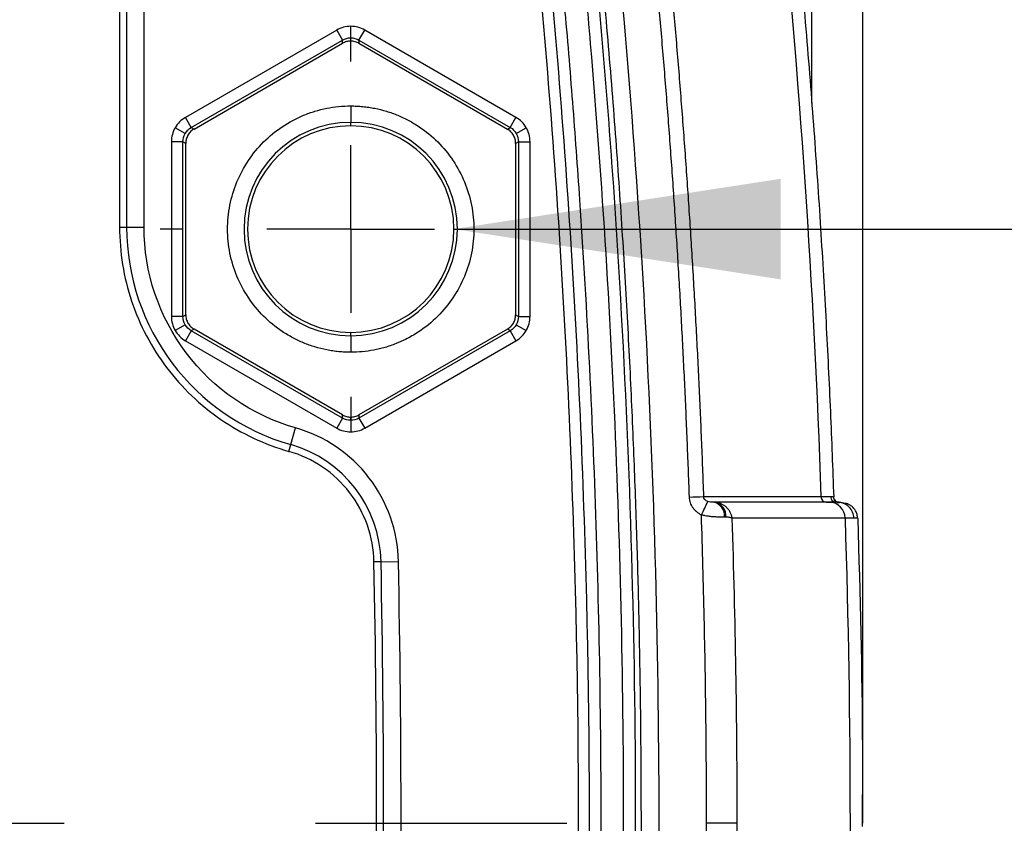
# Model space of a CAD drawing. Header units: millimetres. Extents: x 19 to 819, y 19 to 629.
# Tile 23 of 73: x 205 to 235, y 331 to 356. Entities that reach past the tile are written whole.
import ezdxf

# ---------------------------------------------------------------- set-up
doc = ezdxf.new("R2010")
doc.units = ezdxf.units.MM
doc.header["$LTSCALE"] = 3
doc.linetypes.add('CENTERX2', pattern=[20.32, 12.7, -2.54, 2.54, -2.54])
doc.layers.add('CENTER', color=40, linetype='CENTERX2')
doc.layers.add('DIMENSIONS', color=140, linetype='Continuous', lineweight=25)
doc.styles.add('SLDTEXTSTYLE0', font='TXT', dxfattribs={"width": 0.7})
doc.dimstyles.new('SLDDIMSTYLE2', dxfattribs={"dimtxt": 6.474023, "dimasz": 9.906, "dimexe": 0, "dimexo": 0.0625, "dimgap": 1.618506, "dimtad": 0, "dimtih": 1, "dimtoh": 1, "dimrnd": 1e-09, "dimzin": 12, "dimdsep": 46, "dimtxsty": 'SLDTEXTSTYLE0', "dimsah": 1, "dimcen": 0.09, "dimadec": 0, "dimazin": 3, "dimtfac": 1, "dimtmove": 0, "dimatfit": 0, "dimfxl": 0, "dimfrac": 2, "dimtolj": 1, "dimtzin": 12, "dimarcsym": 0})
doc.dimstyles.new('SLDDIMSTYLE5', dxfattribs={"dimtxt": 6.474023, "dimasz": 9.906, "dimexe": 0, "dimexo": 0.0625, "dimgap": 1.618506, "dimtad": 0, "dimtih": 1, "dimtoh": 1, "dimrnd": 1e-09, "dimzin": 12, "dimdsep": 46, "dimtxsty": 'SLDTEXTSTYLE0', "dimsah": 1, "dimcen": 0, "dimadec": 0, "dimazin": 3, "dimtfac": 1, "dimtofl": 0, "dimtmove": 0, "dimatfit": 3, "dimfxl": 0, "dimfrac": 2, "dimtolj": 1, "dimtzin": 12, "dimarcsym": 0})

# ---------------------------------------------------------------- blocks, each defined once
blk = doc.blocks.new('_D_7')
at = {"layer": 'DIMENSIONS'}
for p, q in [((163.511, 335.04), (163.511, 435.212)), ((230.645, 335.04), (230.645, 435.212)), ((163.511, 425.687), (144.461, 425.687)), ((187.768, 425.687), (185.594, 425.687)), ((185.594, 425.687), (185.594, 415.397)), ((207.006, 425.687), (209.18, 425.687)), ((209.18, 425.687), (209.18, 415.397)), ((230.645, 425.687), (249.695, 425.687)), ((185.594, 415.397), (187.768, 415.397)), ((209.18, 415.397), (207.006, 415.397))]:
    blk.add_line(p, q, dxfattribs=at)
for points in [[(163.511, 425.687), (153.605, 427.211), (153.605, 424.163)], [(230.645, 425.687), (240.551, 424.163), (240.551, 427.211)]]:
    blk.add_solid(points, dxfattribs=at)
at = {"layer": 'DIMENSIONS', "char_height": 6.35, "attachment_point": 1, "style": 'SLDTEXTSTYLE0'}
for s, insert in [('67.1', (187.768, 435.322)), ('2.64', (187.768, 423.583))]:
    blk.add_mtext(s, dxfattribs=dict(at, insert=insert))
blk = doc.blocks.new('_D_9')
at = {"layer": 'DIMENSIONS'}
for p, q in [((269.85, 358.631), (267.676, 358.631)), ((267.676, 358.631), (267.676, 348.342)), ((289.088, 358.631), (291.262, 358.631)), ((291.262, 358.631), (291.262, 348.342)), ((218.247, 349.23), (244.071, 349.23)), ((244.071, 349.23), (260.74, 349.23)), ((267.676, 348.342), (269.85, 348.342)), ((291.262, 348.342), (289.088, 348.342))]:
    blk.add_line(p, q, dxfattribs=at)
blk.add_solid([(218.247, 349.23), (228.153, 347.706), (228.153, 350.754)], dxfattribs=at)
at = {"layer": 'DIMENSIONS', "char_height": 6.35, "attachment_point": 1, "style": 'SLDTEXTSTYLE0'}
for s, insert in [('%%c', (267.655, 368.266)), ('6.3', (277.43, 368.266)), ('0.25', (269.85, 356.527)), ('(8X)', (270.032, 344.789))]:
    blk.add_mtext(s, dxfattribs=dict(at, insert=insert))
blk = doc.blocks.new('SW_CENTERMARKSYMBOL_5')
at = {"layer": 'CENTER', "color": 0}
for p, q in [((0, 5.08), (0, 5.773)), ((0, 0), (0, 2.54)), ((-5.08, 0), (-5.773, 0)), ((0, 0), (-2.54, 0)), ((0, 0), (0, -2.54)), ((0, 0), (2.54, 0)), ((5.08, 0), (5.773, 0)), ((0, -5.08), (0, -5.773))]:
    blk.add_line(p, q, dxfattribs=at)

msp = doc.modelspace()

# ---------------------------------------------------------------- linework, layer by layer
for p, q in [((229.098609, 353.040559), (229.098609, 360.837415)), ((208.110907, 358.569594), (208.110907, 349.292354)), ((208.32463, 358.569271), (208.32463, 349.292031)), ((208.852007, 349.292031), (208.852007, 358.569271)), ((214.692853, 355.260665), (210.10714, 352.613103)), ((214.692853, 355.260665), (214.867826, 354.957603)), ((215.117788, 355.024601), (215.117788, 355.37453)), ((215.36775, 354.957603), (215.542723, 355.260665)), ((220.128436, 352.613103), (215.542723, 355.260665)), ((210.282113, 352.31004), (214.867826, 354.957603)), ((214.867826, 354.858718), (214.867826, 354.957603)), ((215.36775, 354.957603), (219.953462, 352.31004)), ((215.36775, 354.957603), (215.36775, 354.858718)), ((210.36775, 352.260598), (214.867826, 354.858718)), ((215.36775, 354.858718), (219.867826, 352.260598)), ((215.117788, 352.962376), (215.117788, 352.46268)), ((210.282113, 352.31004), (210.10714, 352.613103)), ((219.953462, 352.31004), (220.128436, 352.613103)), ((210.09911, 352.127066), (209.796063, 352.30203)), ((210.282113, 352.31004), (210.36775, 352.260598)), ((215.117788, 352.358753), (215.117788, 352.46268)), ((219.867826, 352.260598), (219.953462, 352.31004)), ((220.136465, 352.127066), (220.439513, 352.30203)), ((209.682205, 351.877094), (209.682205, 346.581969)), ((210.032151, 351.877094), (209.682205, 351.877094)), ((210.032151, 346.581969), (210.032151, 351.877094)), ((210.117788, 351.827651), (210.032151, 351.877094)), ((210.117788, 346.631411), (210.117788, 351.827651)), ((220.203424, 351.877094), (220.117788, 351.827651)), ((220.117788, 351.827651), (220.117788, 346.631411)), ((220.203424, 351.877094), (220.203424, 346.581969)), ((220.203424, 351.877094), (220.553371, 351.877094)), ((220.553371, 346.581969), (220.553371, 351.877094)), ((208.110907, 349.292354), (208.32463, 349.292031)), ((208.32463, 349.292031), (208.852007, 349.292031)), ((210.032151, 346.581969), (209.682205, 346.581969)), ((210.032151, 346.581969), (210.117788, 346.631411)), ((220.117788, 346.631411), (220.203424, 346.581969)), ((220.203424, 346.581969), (220.553371, 346.581969)), ((210.09911, 346.331996), (209.796063, 346.157032)), ((220.136465, 346.331996), (220.439513, 346.157032)), ((210.282113, 346.149022), (210.10714, 345.845959)), ((210.36775, 346.198464), (210.282113, 346.149022)), ((214.867826, 343.50146), (210.282113, 346.149022)), ((214.867826, 343.600344), (210.36775, 346.198464)), ((215.117788, 345.996382), (215.117788, 346.100309)), ((215.117788, 345.996382), (215.117788, 345.496687)), ((219.867826, 346.198464), (215.36775, 343.600344)), ((219.953462, 346.149022), (215.36775, 343.50146)), ((219.953462, 346.149022), (219.867826, 346.198464)), ((219.953462, 346.149022), (220.128436, 345.845959)), ((210.10714, 345.845959), (214.692853, 343.198397)), ((215.542723, 343.198397), (220.128436, 345.845959)), ((214.867826, 343.50146), (214.867826, 343.600344)), ((215.36775, 343.600344), (215.36775, 343.50146)), ((214.867826, 343.50146), (214.692853, 343.198397)), ((215.117788, 343.434462), (215.117788, 343.533365)), ((215.117788, 343.434462), (215.117788, 343.084533)), ((215.36775, 343.50146), (215.542723, 343.198397)), ((213.301289, 342.698898), (213.445832, 343.20608)), ((213.242454, 342.493452), (213.301289, 342.698898)), ((229.540351, 340.952262), (226.117307, 340.952217)), ((229.760254, 341.097419), (229.759136, 341.112076)), ((229.807553, 340.954927), (229.814452, 340.966035)), ((230.104258, 340.471469), (226.671696, 340.471672)), ((216.03677, 339.149586), (215.823083, 339.14562)), ((216.03677, 339.149586), (216.564039, 339.160176)), ((226.823787, 331.229531), (225.904905, 331.229531))]:
    msp.add_line(p, q)
for centre, radius, start, end in [((215.117788, 349.229531), 3.233149, 90, 270), ((215.117788, 349.229531), 3.129222, 90, 270), ((215.117788, 349.229531), 3.233149, 270, 90), ((215.117788, 349.229531), 3.129222, 270, 90), ((215.180288, 349.292031), 6.855658, 180, 254.0928006), ((212.268187, 339.073896), 3.769342, 1.1506053, 74.0928006), ((209.062712, 805.746931), 464.925338, 272.01202119, 272.06459724), ((213.613165, 346.64956), 13.575739, 333.373888, 335.2810302), ((226.040074, 340.551591), 0.408002, 353.0889769, 79.0883712), ((226.079035, 340.543618), 0.413364, 354.3894601, 81.2958226), ((229.545619, 341.123752), 0.171571, 180.0570633, 268.2402591), ((229.623784, 340.471981), 0.480474, 359.9388967, 88.2364072), ((229.936102, 341.11823), 0.177079, 203.7202443, 270.0037057), ((-178.298879, 331.229531), 394.415176, 358.84939465, 1.15060535)]:
    msp.add_arc(centre, radius, start, end)
for points, knots in [([(197.116487, 374.504874), (197.330972, 374.503729), (197.759788, 374.50144), (198.402674, 374.486023), (199.044946, 374.46183), (199.686603, 374.428004), (200.327646, 374.384773), (200.968074, 374.332077), (201.607887, 374.269931), (202.247086, 374.198333), (202.885669, 374.117281), (203.523637, 374.026779), (204.160992, 373.926815), (205.227022, 373.743693), (206.712238, 373.442914), (208.289154, 373.04797), (209.540083, 372.688454), (210.476315, 372.395884), (211.253144, 372.134643), (211.869799, 371.91329), (212.255598, 371.775295), (212.574887, 371.70141), (212.804569, 371.677518), (213.052603, 371.669702), (213.552616, 371.668113), (214.228865, 371.669036), (214.896447, 371.66854), (215.310588, 371.668414), (215.567939, 371.668372), (215.818023, 371.67018), (216.071358, 371.667674), (216.572128, 371.643846), (217.318991, 371.534861), (218.280082, 371.239157), (219.181864, 370.795447), (220.004728, 370.22039), (220.72977, 369.523302), (221.335279, 368.721619), (221.813436, 367.835782), (222.088313, 367.046314), (222.235727, 366.398072), (222.306251, 365.870062), (222.36522, 365.379959), (222.445603, 364.727025), (222.538329, 363.947615), (223.220705, 358.064626), (224.14758, 347.239988), (224.604484, 331.443294), (224.171707, 315.642906), (223.259738, 304.811206), (222.586751, 298.923956), (222.490078, 298.106779), (222.411699, 297.452362), (222.360885, 297.043809), (222.323069, 296.716215), (222.28265, 296.390005), (222.14547, 295.503187), (221.748609, 294.4101), (221.038079, 293.312774), (220.385015, 292.579711), (219.627837, 291.951387), (218.784462, 291.448255), (217.873758, 291.075349), (217.080189, 290.886184), (216.428629, 290.807486), (215.935725, 290.786451), (215.438034, 290.78869), (214.832571, 290.791477), (214.189699, 290.789592), (213.584244, 290.789675), (213.203298, 290.787806), (212.93998, 290.788418), (212.723585, 290.77381), (212.393825, 290.726963), (212.074736, 290.625089), (211.75858, 290.50709), (211.440047, 290.390679), (210.880179, 290.198512), (210.076726, 289.934816), (208.783494, 289.545698), (207.14999, 289.1155), (205.450496, 288.752561), (204.023265, 288.501787), (202.877203, 288.33188), (201.729069, 288.193125), (200.578856, 288.085319), (199.42657, 288.009219), (198.272209, 287.962003), (197.501868, 287.956815), (197.116487, 287.95422)], [0, 0, 0, 0, 0.005082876, 0.010162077, 0.015238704, 0.020313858, 0.02538864, 0.030464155, 0.035541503, 0.040621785, 0.045706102, 0.050795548, 0.055891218, 0.0609942, 0.076427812, 0.091788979, 0.099504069, 0.107269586, 0.115032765, 0.118921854, 0.122800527, 0.124730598, 0.12667215, 0.128261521, 0.130610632, 0.138520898, 0.144287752, 0.146430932, 0.148335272, 0.150386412, 0.152357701, 0.154338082, 0.162265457, 0.170164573, 0.178073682, 0.185984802, 0.193861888, 0.201808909, 0.209697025, 0.217620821, 0.221533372, 0.225432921, 0.230235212, 0.233232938, 0.24102117, 0.248834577, 0.373571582, 0.498301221, 0.623119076, 0.747926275, 0.755718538, 0.763532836, 0.767425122, 0.771336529, 0.773288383, 0.775239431, 0.779124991, 0.794551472, 0.80226188, 0.810019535, 0.817719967, 0.825490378, 0.833200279, 0.840955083, 0.844739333, 0.848740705, 0.852636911, 0.856533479, 0.86308921, 0.867871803, 0.870881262, 0.872117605, 0.874110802, 0.876015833, 0.879997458, 0.882008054, 0.884018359, 0.88803273, 0.896035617, 0.904055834, 0.920034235, 0.936050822, 0.945222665, 0.954371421, 0.963503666, 0.972626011, 0.98174509, 0.990867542, 1, 1, 1, 1]), ([(205.54462, 289.867615), (205.757731, 289.912007), (206.183912, 290.000782), (206.820463, 290.146455), (207.454867, 290.301251), (208.086935, 290.466089), (208.769883, 290.655386), (209.504627, 290.873187), (210.157588, 291.080389), (210.680119, 291.255176), (211.071918, 291.389156), (211.462164, 291.532036), (211.849789, 291.674286), (212.246611, 291.780169), (212.65126, 291.836364), (212.967814, 291.849865), (213.240395, 291.850837), (213.516412, 291.851002), (214.15468, 291.850659), (214.838304, 291.852731), (215.519171, 291.848922), (215.931003, 291.847359), (216.33892, 291.865399), (216.874125, 291.929836), (217.527486, 292.084329), (218.275233, 292.386552), (218.971528, 292.795297), (219.597319, 293.304148), (220.141692, 293.900522), (220.589459, 294.569925), (220.933187, 295.300099), (221.165689, 296.070078), (221.254859, 296.74642), (221.31688, 297.273479), (221.477178, 298.59198), (221.735228, 300.821981), (222.39326, 307.155081), (223.109628, 316.68247), (223.48286, 329.409093), (223.275956, 342.141099), (222.684229, 351.671494), (222.108738, 358.01413), (221.838374, 360.656136), (221.60409, 362.7696), (221.452804, 364.060554), (221.340128, 365.000217), (221.274802, 365.52751), (221.226926, 365.924932), (221.176065, 366.250119), (221.106174, 366.560316), (221.018398, 366.866147), (220.911924, 367.167485), (220.725931, 367.610586), (220.414255, 368.177689), (219.924394, 368.817691), (219.343423, 369.380776), (218.689336, 369.845099), (217.975061, 370.209741), (217.348034, 370.418431), (216.833853, 370.529044), (216.463075, 370.582692), (216.069496, 370.607172), (215.595207, 370.610206), (214.91704, 370.607588), (214.216351, 370.608131), (213.633108, 370.608259), (213.236288, 370.607676), (212.879886, 370.609307), (212.498724, 370.635773), (212.115008, 370.713708), (211.822947, 370.801802), (211.565972, 370.89251), (211.319299, 370.981004), (210.868571, 371.140546), (210.249463, 371.350186), (209.750719, 371.506155), (209.500823, 371.584303)], [0, 0, 0, 0, 0.006388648, 0.012776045, 0.01916372, 0.0255532, 0.031946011, 0.0399622, 0.048043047, 0.052049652, 0.056133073, 0.060194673, 0.064246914, 0.068247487, 0.072221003, 0.076210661, 0.077537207, 0.080221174, 0.084311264, 0.096269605, 0.100284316, 0.104294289, 0.108355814, 0.112258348, 0.120102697, 0.127978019, 0.135843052, 0.143710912, 0.151559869, 0.159455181, 0.16725472, 0.175167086, 0.182949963, 0.187237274, 0.190747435, 0.221928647, 0.253122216, 0.377612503, 0.502224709, 0.626665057, 0.751202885, 0.78235679, 0.813575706, 0.829145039, 0.844763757, 0.851722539, 0.856920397, 0.860357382, 0.86347065, 0.866575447, 0.869682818, 0.872803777, 0.875949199, 0.883780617, 0.891716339, 0.899517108, 0.907437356, 0.915168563, 0.922972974, 0.926751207, 0.930596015, 0.93395545, 0.938315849, 0.944513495, 0.95385979, 0.958879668, 0.961631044, 0.965505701, 0.969340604, 0.972820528, 0.976972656, 0.978283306, 0.980818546, 0.984663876, 0.992315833, 1, 1, 1, 1]), ([(221.75108, 365.963899), (221.821363, 365.394533), (221.96081, 364.264871), (222.155301, 362.582651), (222.337335, 360.927156), (222.506472, 359.298753), (222.66342, 357.697773), (222.808586, 356.124482), (222.942452, 354.579037), (223.065496, 353.061497), (223.178187, 351.571855), (223.280984, 350.110126), (223.374335, 348.67633), (223.458675, 347.270489), (223.534447, 345.892624), (223.602071, 344.542756), (223.661954, 343.220905), (223.714495, 341.92709), (223.760084, 340.661329), (223.799106, 339.423643), (223.831933, 338.214048), (223.858932, 337.032563), (223.880462, 335.879205), (223.896871, 334.753991), (223.908501, 333.656937), (223.915684, 332.588061), (223.918745, 331.547381), (223.917999, 330.534934), (223.913753, 329.550769), (223.90631, 328.594942), (223.895962, 327.667502), (223.882994, 326.768489), (223.867682, 325.897936), (223.850291, 325.05587), (223.831079, 324.242311), (223.810293, 323.457266), (223.788176, 322.700726), (223.764958, 321.972673), (223.740859, 321.27309), (223.716095, 320.601965), (223.690868, 319.959288), (223.665374, 319.345048), (223.6398, 318.759236), (223.614325, 318.201841), (223.589117, 317.672854), (223.564339, 317.172267), (223.540142, 316.700072), (223.516671, 316.256261), (223.494059, 315.840827), (223.472435, 315.453761), (223.451914, 315.095055), (223.432605, 314.764703), (223.41461, 314.4627), (223.39802, 314.189042), (223.293611, 312.492868), (223.092626, 309.630847), (222.771232, 305.861854), (222.481424, 302.889235), (222.248693, 300.711162), (222.08423, 299.260557), (221.97121, 298.296756), (221.884847, 297.578706), (221.80689, 296.93944), (221.742775, 296.386003), (221.656184, 295.923786), (221.554848, 295.544662), (221.452604, 295.236176), (221.359079, 294.99468), (221.282696, 294.817613), (221.104514, 294.433741), (220.741084, 293.809282), (220.042974, 292.976617), (219.092067, 292.211268), (218.249645, 291.79132), (217.560495, 291.557825), (217.042716, 291.423003), (216.328031, 291.319638), (215.527157, 291.319236), (214.893704, 291.321719), (214.433012, 291.321337), (214.157457, 291.321284), (213.873854, 291.321159), (213.582205, 291.321134), (213.277041, 291.320744), (212.948151, 291.321832), (212.588409, 291.297396), (212.211716, 291.229235), (211.849571, 291.111396), (211.507843, 290.981837), (211.171506, 290.862923), (210.83048, 290.74568), (210.479446, 290.628309), (210.119854, 290.511576), (209.751654, 290.395667), (209.374793, 290.280801), (208.989224, 290.167196), (208.594896, 290.055076), (208.191747, 289.944669), (207.470028, 289.754674), (206.431609, 289.504885), (205.07691, 289.225267), (203.725253, 288.991144), (202.379271, 288.802009), (201.043315, 288.656838), (199.720941, 288.556367), (198.413701, 288.495439), (197.547126, 288.488649), (197.116487, 288.485274)], [0, 0, 0, 0, 0.017689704, 0.035097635, 0.05221662, 0.069044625, 0.085579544, 0.101819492, 0.117763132, 0.133411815, 0.148766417, 0.163827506, 0.178595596, 0.193071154, 0.207254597, 0.221146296, 0.234746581, 0.248055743, 0.261074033, 0.27380167, 0.286238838, 0.298385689, 0.310242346, 0.321808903, 0.333085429, 0.344071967, 0.354768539, 0.365175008, 0.375290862, 0.38511563, 0.394648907, 0.403890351, 0.412839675, 0.421496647, 0.429861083, 0.437932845, 0.445712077, 0.45319905, 0.460393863, 0.467296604, 0.473907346, 0.480226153, 0.486253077, 0.491988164, 0.497431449, 0.502582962, 0.507442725, 0.512010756, 0.516287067, 0.520271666, 0.523964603, 0.527365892, 0.53047551, 0.53329344, 0.535819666, 0.582876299, 0.621756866, 0.652455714, 0.674970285, 0.689299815, 0.697471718, 0.704893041, 0.711600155, 0.717331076, 0.722068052, 0.72608538, 0.729422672, 0.732084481, 0.734068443, 0.735367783, 0.745134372, 0.7562399, 0.768690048, 0.78252409, 0.784976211, 0.791127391, 0.798997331, 0.807166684, 0.815790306, 0.818540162, 0.821372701, 0.824287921, 0.827285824, 0.830366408, 0.833698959, 0.837426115, 0.84147064, 0.845466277, 0.849149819, 0.852742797, 0.856465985, 0.860270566, 0.864156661, 0.868124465, 0.872174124, 0.876305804, 0.880519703, 0.884816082, 0.889195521, 0.903533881, 0.917745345, 0.931844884, 0.945829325, 0.959653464, 0.973277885, 0.986720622, 1, 1, 1, 1]), ([(221.579543, 365.942401), (221.598991, 365.787263), (221.618699, 365.628876), (221.638693, 365.46708), (221.658687, 365.305285), (221.678751, 365.141797), (221.698262, 364.981612), (221.737285, 364.661242), (221.775754, 364.340782), (221.813673, 364.020218), (221.889509, 363.379089), (221.963136, 362.737566), (222.03455, 362.095671), (222.177377, 360.811883), (222.311348, 359.526608), (222.436424, 358.240031), (222.686576, 355.666878), (222.901144, 353.088515), (223.079879, 350.506423), (223.43735, 345.342238), (223.651406, 340.163133), (223.721055, 334.981107), (223.860353, 324.617053), (223.420688, 314.241514), (222.410173, 303.95035), (222.283858, 302.663954), (222.148652, 301.378876), (222.004592, 300.095295), (221.932562, 299.453504), (221.858319, 298.812088), (221.781867, 298.171069), (221.743642, 297.85056), (221.704864, 297.53015), (221.665536, 297.209842), (221.626207, 296.889535), (221.593721, 296.566885), (221.542693, 296.26722), (221.440639, 295.66789), (221.234411, 295.048492), (220.91412, 294.4663), (220.59383, 293.884108), (220.159466, 293.341653), (219.641607, 292.893736), (219.123749, 292.445818), (218.525501, 292.095007), (217.905426, 291.862326), (217.285351, 291.629644), (216.647068, 291.514807), (216.042384, 291.498876), (215.740042, 291.49091), (215.406001, 291.496887), (215.083438, 291.496887), (214.760875, 291.496887), (214.436589, 291.496887), (214.113165, 291.496887), (213.789741, 291.496887), (213.466316, 291.496887), (213.142892, 291.496887), (212.98118, 291.496887), (212.823046, 291.490895), (212.664709, 291.475504), (212.506372, 291.460113), (212.349606, 291.435326), (212.195827, 291.397798), (211.888269, 291.322744), (211.596113, 291.200253), (211.294171, 291.093604), (210.99223, 290.986956), (210.69275, 290.884956), (210.389493, 290.785443), (209.78298, 290.586416), (209.169803, 290.400322), (208.550794, 290.227716), (206.074756, 289.537294), (203.50458, 289.064362), (200.901469, 288.832052), (199.644582, 288.719884), (198.380513, 288.665236), (197.116487, 288.666725)], [0.1099112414, 0.1099112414, 0.1099112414, 0.1099112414, 0.1118643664, 0.1118643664, 0.1118643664, 0.1138174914, 0.1138174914, 0.1138174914, 0.1177237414, 0.1177237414, 0.1177237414, 0.1255362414, 0.1255362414, 0.1255362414, 0.1411612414, 0.1411612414, 0.1411612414, 0.1724112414, 0.1724112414, 0.1724112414, 0.2349112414, 0.2349112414, 0.2349112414, 0.3599112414, 0.3599112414, 0.3599112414, 0.3755362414, 0.3755362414, 0.3755362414, 0.3833487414, 0.3833487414, 0.3833487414, 0.3872549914, 0.3872549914, 0.3872549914, 0.3911612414, 0.3911612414, 0.3911612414, 0.3989737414, 0.3989737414, 0.3989737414, 0.4067862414, 0.4067862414, 0.4067862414, 0.4145987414, 0.4145987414, 0.4145987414, 0.4224112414, 0.4224112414, 0.4224112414, 0.4263174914, 0.4263174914, 0.4263174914, 0.4302237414, 0.4302237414, 0.4302237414, 0.4341299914, 0.4341299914, 0.4341299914, 0.4360831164, 0.4360831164, 0.4360831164, 0.4380362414, 0.4380362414, 0.4380362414, 0.4419424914, 0.4419424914, 0.4419424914, 0.4458487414, 0.4458487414, 0.4458487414, 0.4536612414, 0.4536612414, 0.4536612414, 0.4849112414, 0.4849112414, 0.4849112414, 0.5, 0.5, 0.5, 0.5]), ([(220.455693, 360.582948), (220.854288, 356.878801), (221.170027, 353.166389), (221.654966, 345.731843), (221.825922, 342.009775), (222.114033, 330.838208), (222.0036, 323.382712), (221.386803, 312.229578), (221.106451, 308.514494), (220.57404, 302.952283), (220.377906, 301.10003), (220.109489, 298.787187), (220.054648, 298.324754), (219.970664, 297.631343), (219.943078, 297.400138), (219.883834, 296.938359), (219.85113, 296.707947), (219.762949, 296.250644), (219.705768, 296.022146), (219.546263, 295.584178), (219.445782, 295.376482), (219.207365, 294.979996), (219.068314, 294.790055), (218.763548, 294.438943), (218.597532, 294.277458), (218.237027, 293.985226), (218.041489, 293.854262), (217.633871, 293.629064), (217.422692, 293.534451), (216.986125, 293.376143), (216.756826, 293.316765), (216.298608, 293.24982), (216.068595, 293.237269), (215.377781, 293.217605), (214.915938, 293.231531), (213.993178, 293.247735), (213.533304, 293.247259), (212.847632, 293.2264), (212.620253, 293.213568), (212.17116, 293.159627), (211.949647, 293.117511), (211.511513, 293.008865), (211.295027, 292.941662), (210.865194, 292.79158), (210.65174, 292.709241), (210.009098, 292.473606), (209.577063, 292.334611), (208.709751, 292.072387), (208.274307, 291.949796), (206.963735, 291.59729), (206.083392, 291.387147), (204.310134, 291.025529), (203.417481, 290.874779), (201.627622, 290.635782), (200.729565, 290.547267), (198.92571, 290.430436), (198.02056, 290.402095), (197.116487, 290.403114)], [0, 0, 0, 0, 0.125, 0.125, 0.25, 0.25, 0.5, 0.5, 0.625, 0.625, 0.6875, 0.6875, 0.703125, 0.703125, 0.7109375, 0.7109375, 0.71875, 0.71875, 0.7265625, 0.7265625, 0.734375, 0.734375, 0.7421875, 0.7421875, 0.75, 0.75, 0.7578125, 0.7578125, 0.765625, 0.765625, 0.7734375, 0.7734375, 0.78125, 0.78125, 0.796875, 0.796875, 0.8125, 0.8125, 0.8203125, 0.8203125, 0.828125, 0.828125, 0.8359375, 0.8359375, 0.84375, 0.84375, 0.859375, 0.859375, 0.875, 0.875, 0.90625, 0.90625, 0.9375, 0.9375, 0.96875, 0.96875, 1, 1, 1, 1]), ([(197.116487, 290.060193), (198.023963, 290.059179), (198.932568, 290.087502), (200.743677, 290.204284), (201.645568, 290.29277), (203.443155, 290.531707), (204.339788, 290.682422), (206.120271, 291.043896), (207.003774, 291.253915), (208.318384, 291.606098), (208.754574, 291.728434), (209.408366, 291.925023), (209.626002, 291.992556), (210.062583, 292.134392), (210.281954, 292.209358), (210.715577, 292.366683), (210.927676, 292.448729), (211.342847, 292.596176), (211.547723, 292.661903), (211.958839, 292.768508), (212.164602, 292.810218), (212.58253, 292.866071), (212.795391, 292.88027), (213.236386, 292.896227), (213.463739, 292.899616), (213.916213, 292.903063), (214.142218, 292.901755), (214.825929, 292.89074), (215.288262, 292.875674), (215.995973, 292.890769), (216.234288, 292.900652), (216.60531, 292.946368), (216.731435, 292.967258), (216.983132, 293.023867), (217.107264, 293.059605), (217.466149, 293.18048), (217.690763, 293.276815), (218.133587, 293.508085), (218.349397, 293.64516), (218.749493, 293.952578), (218.932901, 294.122437), (219.270503, 294.492377), (219.425469, 294.693516), (219.696044, 295.116961), (219.811867, 295.339549), (220.000135, 295.810841), (220.069689, 296.05905), (220.171485, 296.540162), (220.207334, 296.777021), (220.269896, 297.244606), (220.296985, 297.474606), (220.380998, 298.165845), (220.435861, 298.626774), (220.704426, 300.932008), (220.900839, 302.77827), (221.434503, 308.32245), (221.716253, 312.025461), (222.338974, 323.142719), (222.45581, 330.574213), (222.180472, 341.710401), (222.014174, 345.420668), (221.539821, 352.831819), (221.230224, 356.532746), (220.838659, 360.226291)], [0, 0, 0, 0, 0.03125, 0.03125, 0.0625, 0.0625, 0.09375, 0.09375, 0.125, 0.125, 0.140625, 0.140625, 0.1484375, 0.1484375, 0.15625, 0.15625, 0.1640625, 0.1640625, 0.171875, 0.171875, 0.1796875, 0.1796875, 0.1875, 0.1875, 0.1953125, 0.1953125, 0.203125, 0.203125, 0.21875, 0.21875, 0.2265625, 0.2265625, 0.23046875, 0.23046875, 0.234375, 0.234375, 0.2421875, 0.2421875, 0.25, 0.25, 0.2578125, 0.2578125, 0.265625, 0.265625, 0.2734375, 0.2734375, 0.28125, 0.28125, 0.2890625, 0.2890625, 0.296875, 0.296875, 0.3125, 0.3125, 0.375, 0.375, 0.5, 0.5, 0.75, 0.75, 0.875, 0.875, 1, 1, 1, 1]), ([(221.179671, 360.262449), (221.22877, 359.791881), (221.327377, 358.846811), (221.46563, 357.422247), (221.597626, 355.985131), (221.722606, 354.535384), (221.840781, 353.073028), (221.952082, 351.598054), (222.14052, 348.915209), (222.368623, 345.029861), (222.645307, 338.246827), (222.758653, 329.762014), (222.558215, 321.277023), (222.211336, 314.49732), (221.85806, 309.418912), (221.412634, 304.347787), (221.009764, 300.579818), (220.733835, 298.220275), (220.631372, 297.37758), (220.560218, 296.81693), (220.498985, 296.4391), (220.415452, 296.024575), (220.271497, 295.523833), (220.00289, 294.94737), (219.541539, 294.242415), (218.791859, 293.478006), (217.953733, 293.004638), (217.359417, 292.779029), (217.061555, 292.688122), (216.757885, 292.622045), (216.347286, 292.564961), (215.824963, 292.537778), (215.201418, 292.539217), (214.576501, 292.551708), (213.95111, 292.562023), (213.416124, 292.55634), (212.999284, 292.545383), (212.583009, 292.524398), (212.081156, 292.454053), (211.481279, 292.287762), (210.988801, 292.104065), (210.601492, 291.959995), (210.053057, 291.76548), (209.175583, 291.489932), (207.980613, 291.155588), (206.747022, 290.839974), (205.942801, 290.664682), (205.54462, 290.577892)], [0, 0, 0, 0, 0.017493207, 0.03513269, 0.052919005, 0.070852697, 0.088934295, 0.107164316, 0.125543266, 0.188374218, 0.251059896, 0.376537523, 0.502044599, 0.564796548, 0.627527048, 0.690257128, 0.753007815, 0.767630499, 0.778092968, 0.784395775, 0.788524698, 0.792241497, 0.800029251, 0.807724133, 0.815660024, 0.83110369, 0.846797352, 0.850787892, 0.85460544, 0.85829944, 0.86226655, 0.869920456, 0.877612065, 0.88532065, 0.893030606, 0.900737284, 0.905100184, 0.908447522, 0.916146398, 0.923775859, 0.931414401, 0.93557557, 0.93905541, 0.952928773, 0.969568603, 0.984933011, 1, 1, 1, 1]), ([(225.385858, 341.108228), (225.364472, 341.685483), (225.321705, 342.839893), (225.243998, 344.570837), (225.156375, 346.301067), (225.057863, 348.030549), (224.948721, 349.759292), (224.828885, 351.487294), (224.698354, 353.214554), (224.557194, 354.941079), (224.405145, 356.666841), (224.243176, 358.391942), (224.126185, 359.541204), (224.067685, 360.115885)], [0, 0, 0, 0, 0.090935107, 0.181854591, 0.272761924, 0.363660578, 0.454554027, 0.545445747, 0.636339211, 0.727237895, 0.818145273, 0.909064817, 1, 1, 1, 1]), ([(224.492027, 360.160257), (224.55064, 359.584445), (224.667859, 358.432903), (224.830128, 356.704377), (224.982451, 354.975204), (225.123855, 353.24535), (225.254598, 351.51491), (225.374616, 349.783942), (225.483908, 348.052514), (225.58254, 346.320697), (225.670253, 344.588546), (225.748021, 342.856163), (225.790818, 341.700961), (225.812215, 341.123402)], [0, 0, 0, 0, 0.090974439, 0.181935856, 0.272884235, 0.36381956, 0.454741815, 0.545650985, 0.636547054, 0.727430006, 0.818299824, 0.909156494, 1, 1, 1, 1]), ([(228.46392, 360.147543), (228.518832, 359.598147), (228.627616, 358.509773), (228.777445, 356.891697), (228.916101, 355.304162), (229.04327, 353.747178), (229.159677, 352.220856), (229.265765, 350.725271), (229.362038, 349.260502), (229.448975, 347.826619), (229.527037, 346.423685), (229.596725, 345.051763), (229.658337, 343.710901), (229.712862, 342.401167), (229.743836, 341.538285), (229.759136, 341.112076)], [0, 0, 0, 0, 0.086799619, 0.171953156, 0.255460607, 0.33732197, 0.417537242, 0.49610642, 0.573029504, 0.648306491, 0.721937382, 0.793922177, 0.864260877, 0.932953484, 1, 1, 1, 1]), ([(215.36775, 354.858718), (215.34871, 354.868788), (215.310678, 354.888901), (215.24897, 354.909344), (215.184418, 354.92223), (215.097449, 354.928571), (214.986389, 354.916888), (214.907706, 354.878284), (214.867826, 354.858718)], [0, 0, 0, 0, 0.123434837, 0.246559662, 0.371491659, 0.500258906, 0.746708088, 1, 1, 1, 1]), ([(215.117788, 345.496687), (215.056931, 345.497556), (214.935155, 345.499295), (214.752702, 345.513376), (214.570516, 345.535865), (214.32917, 345.577907), (214.032152, 345.651984), (213.687223, 345.775157), (213.355814, 345.932006), (212.936902, 346.183723), (212.460837, 346.572691), (211.994834, 347.142806), (211.646438, 347.791641), (211.433977, 348.496768), (211.360428, 349.229517), (211.433972, 349.962281), (211.646437, 350.667396), (211.994789, 351.316244), (212.460928, 351.886321), (213.030915, 352.352573), (213.571713, 352.642511), (214.031779, 352.807283), (214.387822, 352.89567), (214.751154, 352.951967), (214.995692, 352.958909), (215.117788, 352.962376)], [0, 0, 0, 0, 0.015586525, 0.031188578, 0.046844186, 0.062590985, 0.093916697, 0.12511968, 0.156258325, 0.187668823, 0.250145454, 0.312618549, 0.375095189, 0.437568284, 0.500044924, 0.562518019, 0.624994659, 0.687467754, 0.749944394, 0.812406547, 0.874894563, 0.906051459, 0.937389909, 0.968739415, 1, 1, 1, 1]), ([(215.117788, 352.962376), (215.178634, 352.961489), (215.300393, 352.959716), (215.48283, 352.945583), (215.665021, 352.923044), (215.906377, 352.880938), (216.20337, 352.806814), (216.548237, 352.683622), (216.879573, 352.526748), (217.298407, 352.275), (217.774415, 351.886102), (218.240429, 351.316061), (218.588701, 350.667292), (218.80196, 349.962303), (218.874612, 349.22845), (218.803341, 348.492412), (218.586489, 347.786169), (218.238463, 347.138439), (217.764912, 346.562066), (217.260868, 346.152735), (216.819467, 345.899947), (216.53272, 345.771969), (216.323761, 345.695735), (216.156683, 345.641698), (215.990127, 345.597724), (215.7609, 345.548813), (215.469869, 345.506062), (215.235242, 345.499815), (215.117788, 345.496687)], [0, 0, 0, 0, 0.015582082, 0.031181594, 0.046836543, 0.062584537, 0.093908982, 0.125101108, 0.156228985, 0.187637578, 0.250101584, 0.31255422, 0.375026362, 0.437492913, 0.499962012, 0.562727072, 0.625635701, 0.687927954, 0.749869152, 0.815519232, 0.852950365, 0.879885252, 0.895834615, 0.90990245, 0.924845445, 0.939928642, 0.969928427, 1, 1, 1, 1]), ([(210.36775, 352.260598), (210.349509, 352.249144), (210.313075, 352.226264), (210.264517, 352.183045), (210.221081, 352.133584), (210.172105, 352.061437), (210.126693, 351.959415), (210.120783, 351.871972), (210.117788, 351.827651)], [0, 0, 0, 0, 0.123434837, 0.246559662, 0.371491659, 0.500258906, 0.746708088, 1, 1, 1, 1]), ([(220.117788, 351.827651), (220.116988, 351.849175), (220.115391, 351.892168), (220.102241, 351.95583), (220.081125, 352.018177), (220.043131, 352.096665), (219.977484, 352.187004), (219.904711, 352.235844), (219.867826, 352.260598)], [0, 0, 0, 0, 0.123434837, 0.246559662, 0.371491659, 0.500258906, 0.746708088, 1, 1, 1, 1]), ([(208.110907, 349.292354), (208.110873, 348.530528), (208.235048, 347.768834), (208.719034, 346.324095), (209.078758, 345.641312), (209.99665, 344.425177), (210.554652, 343.892046), (211.811346, 343.030519), (212.50981, 342.70228), (213.242454, 342.493452)], [0, 0, 0, 0, 0.25, 0.25, 0.5, 0.5, 0.75, 0.75, 1, 1, 1, 1]), ([(213.445832, 343.20608), (212.122645, 343.583179), (210.958295, 344.381334), (209.300472, 346.577636), (208.852007, 347.916157), (208.852007, 349.292031)], [0, 0, 0, 0, 0.5, 0.5, 1, 1, 1, 1]), ([(210.117788, 346.631411), (210.118587, 346.609887), (210.120185, 346.566894), (210.133334, 346.503232), (210.15445, 346.440885), (210.192444, 346.362398), (210.258091, 346.272058), (210.330865, 346.223219), (210.36775, 346.198464)], [0, 0, 0, 0, 0.123434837, 0.246559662, 0.371491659, 0.500258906, 0.746708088, 1, 1, 1, 1]), ([(219.867826, 346.198464), (219.886066, 346.209919), (219.922501, 346.232799), (219.971059, 346.276017), (220.014495, 346.325478), (220.06347, 346.397625), (220.108883, 346.499647), (220.114792, 346.587091), (220.117788, 346.631411)], [0, 0, 0, 0, 0.123434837, 0.246559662, 0.371491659, 0.500258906, 0.746708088, 1, 1, 1, 1]), ([(214.867826, 343.600344), (214.887283, 343.590009), (214.925859, 343.56952), (214.98799, 343.548874), (215.05212, 343.535687), (215.095771, 343.534144), (215.117788, 343.533365)], [0, 0, 0, 0, 0.252199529, 0.500006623, 0.747810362, 1, 1, 1, 1]), ([(215.117788, 343.533365), (215.139805, 343.534144), (215.183456, 343.535687), (215.247585, 343.548874), (215.309717, 343.56952), (215.348292, 343.590009), (215.36775, 343.600344)], [0, 0, 0, 0, 0.252189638, 0.499993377, 0.747800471, 1, 1, 1, 1]), ([(216.564039, 339.160176), (216.545577, 340.079419), (216.2327, 340.968566), (215.110179, 342.425048), (214.330052, 342.954083), (213.445832, 343.20608)], [0, 0, 0, 0, 0.5, 0.5, 1, 1, 1, 1]), ([(215.823079, 339.14562), (215.815473, 339.522801), (215.747342, 339.898686), (215.496844, 340.610361), (215.314518, 340.94603), (214.85392, 341.543539), (214.575726, 341.805279), (213.951316, 342.22862), (213.605206, 342.390149), (213.242463, 342.493484)], [0, 0, 0, 0, 0.25, 0.25, 0.5, 0.5, 0.75, 0.75, 1, 1, 1, 1]), ([(225.749198, 340.565368), (225.724696, 340.578597), (225.675508, 340.605155), (225.608311, 340.656945), (225.546374, 340.717497), (225.473999, 340.80588), (225.404062, 340.935436), (225.392012, 341.049816), (225.385858, 341.108228)], [0, 0, 0, 0, 0.121799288, 0.244524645, 0.370112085, 0.500370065, 0.744844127, 1, 1, 1, 1]), ([(226.141591, 340.952221), (226.16412, 340.951339), (226.21101, 340.949505), (226.282864, 340.933943), (226.356806, 340.906899), (226.429955, 340.866249), (226.501113, 340.810443), (226.565112, 340.739851), (226.616927, 340.657084), (226.654877, 340.566899), (226.666018, 340.503823), (226.671696, 340.471672)], [0, 0, 0, 0, 0.086979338, 0.181029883, 0.281772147, 0.388467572, 0.500000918, 0.625736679, 0.749988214, 0.872566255, 1, 1, 1, 1]), ([(229.374048, 341.123581), (229.399244, 341.123547), (229.449547, 341.123478), (229.515185, 341.123382), (229.573249, 341.123291), (229.623752, 341.123203), (229.650845, 341.12315), (229.664355, 341.123123)], [0, 0, 0, 0, 0.201659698, 0.402620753, 0.602750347, 0.801918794, 1, 1, 1, 1]), ([(229.664355, 341.123123), (229.665733, 341.082127), (229.683663, 341.034995), (229.75128, 340.968663), (229.798299, 340.952079), (229.838713, 340.952079)], [0, 0, 0, 0, 0.5, 0.5, 1, 1, 1, 1]), ([(229.664355, 341.123123), (229.676266, 341.123028), (229.70008, 341.122836), (229.726245, 341.121452), (229.745198, 341.119244), (229.756946, 341.116213), (229.758407, 341.113454), (229.759136, 341.112076)], [0, 0, 0, 0, 0.200494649, 0.400859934, 0.600977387, 0.80072947, 1, 1, 1, 1]), ([(229.820716, 340.97612), (229.806351, 340.98764), (229.780117, 341.008678), (229.764625, 341.081669), (229.757616, 341.114691)], [0, 0, 0, 0, 0.547585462, 1, 1, 1, 1]), ([(230.371429, 340.471986), (230.369638, 340.529456), (230.357605, 340.590947), (230.308257, 340.709295), (230.270811, 340.765805), (230.176444, 340.858942), (230.119815, 340.89528), (230.002141, 340.941776), (229.941431, 340.952079), (229.88499, 340.952079)], [0, 0, 0, 0, 0.25, 0.25, 0.5, 0.5, 0.75, 0.75, 1, 1, 1, 1]), ([(230.488762, 340.462583), (230.484128, 340.503699), (230.475222, 340.582712), (230.41696, 340.714028), (230.323734, 340.822913), (230.230946, 340.880739), (230.188022, 340.900167), (230.143695, 340.914936), (230.016689, 340.934071), (229.897414, 340.952041)], [0, 0, 0, 0, 0.108301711, 0.208129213, 0.370674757, 0.479574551, 0.516157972, 0.545607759, 1, 1, 1, 1]), ([(225.904905, 331.229531), (225.904073, 331.748311), (225.90241, 332.78584), (225.888935, 334.342052), (225.867475, 335.898122), (225.837032, 337.454043), (225.798603, 339.00984), (225.765667, 340.046848), (225.749198, 340.565368)], [0, 0, 0, 0, 0.166675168, 0.333340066, 0.499999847, 0.666659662, 0.833324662, 1, 1, 1, 1]), ([(226.445112, 340.502497), (226.42354, 340.502241), (226.381744, 340.501744), (226.314909, 340.502084), (226.249403, 340.503339), (226.186135, 340.505612), (226.102557, 340.510246), (225.997192, 340.519989), (225.8705, 340.537798), (225.788733, 340.556382), (225.749198, 340.565368)], [0, 0, 0, 0, 0.1151375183, 0.2230818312, 0.3234200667, 0.415897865, 0.5003982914, 0.6776285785, 0.8441273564, 1, 1, 1, 1]), ([(226.671696, 340.471672), (226.660898, 340.475491), (226.642707, 340.481924), (226.615371, 340.48922), (226.584632, 340.496376), (226.546337, 340.502149), (226.508231, 340.502869), (226.490419, 340.503205)], [0, 0, 0, 0, 0.24532463, 0.413311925, 0.499987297, 0.766280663, 1, 1, 1, 1]), ([(230.48925, 340.461185), (230.488349, 340.462578), (230.486545, 340.465366), (230.471954, 340.468388), (230.448395, 340.470547), (230.415855, 340.471841), (230.386241, 340.471938), (230.371429, 340.471986)], [0, 0, 0, 0, 0.199091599, 0.398783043, 0.598929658, 0.799384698, 1, 1, 1, 1]), ([(230.48925, 340.461185), (230.555604, 338.149384), (230.644887, 335.038712), (230.627334, 331.927105), (230.622826, 331.127993)], [0, 0, 0, 0, 0.743183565, 1, 1, 1, 1]), ([(225.749198, 321.893695), (225.765667, 322.412215), (225.798603, 323.449222), (225.837032, 325.00502), (225.867475, 326.56094), (225.888935, 328.11701), (225.90241, 329.673222), (225.904073, 330.710751), (225.904905, 331.229531)], [0, 0, 0, 0, 0.1666753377, 0.3333403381, 0.5000001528, 0.6666599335, 0.8333248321, 1, 1, 1, 1])]:
    msp.add_open_spline(points, degree=3, knots=knots)
for points in [[(228.076148, 360.160672), (228.718833, 353.848605), (229.153568, 347.478963), (229.374048, 341.123581)], [(215.117788, 355.37453), (214.96922, 355.37453), (214.821523, 355.334953), (214.692853, 355.260665)], [(215.542723, 355.260665), (215.414053, 355.334953), (215.266356, 355.37453), (215.117788, 355.37453)], [(214.867826, 354.957603), (214.943514, 355.001314), (215.030395, 355.024601), (215.117788, 355.024601)], [(215.117788, 355.024601), (215.205181, 355.024601), (215.292061, 355.001314), (215.36775, 354.957603)], [(210.10714, 352.613103), (209.97847, 352.538815), (209.870347, 352.430694), (209.796063, 352.30203)], [(220.439513, 352.30203), (220.365228, 352.430694), (220.257106, 352.538815), (220.128436, 352.613103)], [(209.796063, 352.30203), (209.721779, 352.173367), (209.682205, 352.025669), (209.682205, 351.877094)], [(210.09911, 352.127066), (210.142807, 352.202751), (210.206414, 352.266348), (210.282113, 352.31004)], [(219.953462, 352.31004), (220.029162, 352.266348), (220.092769, 352.202751), (220.136465, 352.127066)], [(220.553371, 351.877094), (220.553371, 352.025669), (220.513797, 352.173367), (220.439513, 352.30203)], [(210.032151, 351.877094), (210.032141, 351.964497), (210.055414, 352.051381), (210.09911, 352.127066)], [(220.136465, 352.127066), (220.180162, 352.051381), (220.203435, 351.964497), (220.203424, 351.877094)], [(209.682205, 346.581969), (209.682205, 346.433393), (209.721779, 346.285696), (209.796063, 346.157032)], [(210.09911, 346.331996), (210.055414, 346.407681), (210.032141, 346.494565), (210.032151, 346.581969)], [(220.203424, 346.581969), (220.203435, 346.494565), (220.180162, 346.407681), (220.136465, 346.331996)], [(220.439513, 346.157032), (220.513797, 346.285696), (220.553371, 346.433393), (220.553371, 346.581969)], [(210.282113, 346.149022), (210.206414, 346.192715), (210.142807, 346.256312), (210.09911, 346.331996)], [(220.136465, 346.331996), (220.092769, 346.256312), (220.029162, 346.192715), (219.953462, 346.149022)], [(209.796063, 346.157032), (209.870347, 346.028368), (209.97847, 345.920247), (210.10714, 345.845959)], [(220.128436, 345.845959), (220.257106, 345.920247), (220.365228, 346.028368), (220.439513, 346.157032)], [(215.117788, 343.434462), (215.030395, 343.434462), (214.943514, 343.457748), (214.867826, 343.50146)], [(215.36775, 343.50146), (215.292061, 343.457748), (215.205181, 343.434462), (215.117788, 343.434462)], [(214.692853, 343.198397), (214.821523, 343.124109), (214.96922, 343.084533), (215.117788, 343.084533)], [(215.117788, 343.084533), (215.266356, 343.084533), (215.414053, 343.124109), (215.542723, 343.198397)], [(225.812215, 341.123402), (226.999484, 341.12398), (228.186762, 341.12404), (229.374048, 341.123581)], [(225.944956, 340.972622), (225.870123, 341.000668), (225.815141, 341.060134), (225.812215, 341.123402)], [(226.117307, 340.952217), (226.057277, 340.952198), (225.991012, 340.955361), (225.944956, 340.972622)], [(226.141591, 340.952221), (226.133793, 340.952219), (226.125698, 340.952218), (226.117307, 340.952217)], [(229.638571, 340.952228), (228.472903, 340.952716), (227.307243, 340.952714), (226.141591, 340.952221)], [(229.540348, 340.952262), (229.672838, 340.952209), (229.772316, 340.952148), (229.838713, 340.952079)], [(229.88499, 340.952079), (229.82653, 340.952134), (229.744717, 340.952183), (229.638571, 340.952228)], [(226.490419, 340.503205), (226.475929, 340.502989), (226.460814, 340.502753), (226.445112, 340.502497)], [(226.671696, 340.471672), (226.77284, 337.392068), (226.823546, 334.310804), (226.823787, 331.229531)], [(230.371429, 340.471986), (230.307526, 340.47263), (230.217733, 340.472434), (230.104257, 340.471469)], [(230.104257, 340.471469), (230.303475, 334.322969), (230.304027, 328.145426), (230.10514, 321.987594)], [(215.823083, 323.314088), (215.929058, 328.590556), (215.929058, 333.869152), (215.823083, 339.14562)], [(216.564039, 323.298886), (216.670829, 328.615874), (216.670829, 333.843189), (216.564039, 339.160176)], [(226.823787, 331.229531), (226.823546, 328.148259), (226.77284, 325.066994), (226.671696, 321.98739)]]:
    msp.add_open_spline(points, degree=3)
at = {"layer": 'CENTER'}
msp.add_line((168.328068, 331.229531), (225.904905, 331.229531), dxfattribs=at)
at = {"layer": 'DIMENSIONS'}
msp.add_line((230.644522, 331.229531), (230.644522, 345.391319), dxfattribs=at)

# ---------------------------------------------------------------- block references
at = {"layer": 'CENTER'}
msp.add_blockref('SW_CENTERMARKSYMBOL_5', (215.117788, 349.229531), dxfattribs=at)

# ---------------------------------------------------------------- dimensions: what is measured, and where the dimension line sits
at = {"layer": 'DIMENSIONS'}
dim = msp.add_linear_dim(base=(230.644522, 425.68663), p1=(163.510937, 331.229531), p2=(230.644522, 331.229531), dimstyle='SLDDIMSTYLE2', dxfattribs=at)
dim.commit()
dim.dimension.update_dxf_attribs({"geometry": '_D_7', "text_midpoint": (197.387146, 425.68663), "dimtype": 160})
dim = msp.add_diameter_dim_2p(p1=(211.988566, 349.229531), p2=(218.247009, 349.229531), text='<>\\P(8X)', dimstyle='SLDDIMSTYLE5', dxfattribs=at)
dim.commit()
dim.dimension.update_dxf_attribs({"geometry": '_D_9', "text_midpoint": (279.469107, 352.57504), "dimtype": 163})

doc.saveas('drawing.dxf')
